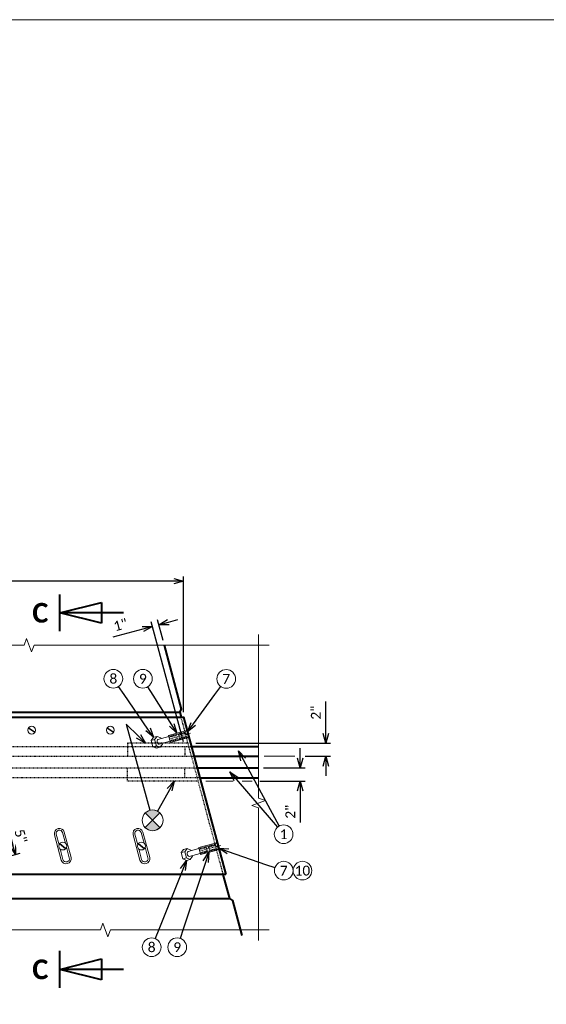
# Model space of a CAD drawing. Header units: metres. Extents: x -113 to 705, y -50 to 519.
# Tile 165 of 208: x -28 to 52, y 369 to 519. Entities that reach past the tile are written whole.
import ezdxf
from ezdxf import colors
from ezdxf.entities.mleader import LeaderData, LeaderLine
from ezdxf.enums import TextEntityAlignment as Align
from ezdxf.math import Vec2, Vec3

# ---------------------------------------------------------------- set-up
doc = ezdxf.new("R2010")
doc.units = ezdxf.units.M
doc.header["$MEASUREMENT"] = 0
doc.linetypes.add('Wisdot2', pattern=[0.125, 0.0625, -0.0625])
doc.linetypes.add('Wisdot4', pattern=[0.28125, 0.125, -0.0625, 0.03125, -0.0625])
for name, color, linetype, lineweight in [('B_ANNO', 7, 'Continuous', 18), ('B_ANNO_BREAK', 7, 'Continuous', 18), ('B_ANNO_DIM', 7, 'Continuous', 18), ('B_ANNO_SYMB', 7, 'Continuous', 18), ('B_ANNO_TEXT', 7, 'Continuous', 18), ('B_CNTR', 1, 'Wisdot4', 18), ('B_DETAIL', 7, 'Continuous', 18), ('B_DETAIL_HIDDEN', 7, 'Wisdot2', 25), ('B_DETAIL_OBJ', 7, 'Continuous', 40)]:
    doc.layers.add(name, color=color, linetype=linetype, lineweight=lineweight)
doc.layers.add('B_ANNO_NOPLOT', color=47, linetype='Continuous', lineweight=18, plot=False)
doc.styles.add('Annotative', font='calibri.ttf', dxfattribs={"height": 0.0625})
doc.styles.get("Standard").update_dxf_attribs({"font": 'calibri.ttf'})
doc.styles.add('Title', font='calibrib.ttf', dxfattribs={"height": 0.125})
doc.dimstyles.new('Annotative', dxfattribs={"dimscale": 0, "dimtxt": 0.0625, "dimasz": 0.0625, "dimexe": 0.03125, "dimexo": 0.03125, "dimgap": 0.03125, "dimtad": 1, "dimdec": 3, "dimzin": 3, "dimdsep": 46, "dimlunit": 4, "dimtxsty": 'Standard', "dimblk": 'OPEN30', "dimcen": 0.03125, "dimaunit": 1, "dimadec": 0, "dimazin": 3, "dimtfac": 0.75, "dimtdec": 3, "dimtofl": 0, "dimtmove": 0, "dimatfit": 3, "dimldrblk": 'OPEN30', "dimfxl": 1, "dimtfill": 1, "dimfrac": 1, "dimtolj": 1, "dimtzin": 0, "dimarcsym": 0})

# ---------------------------------------------------------------- blocks, each defined once
blk = doc.blocks.new('INS_JTSS_RAISSDWK_BASE')
at = {"layer": 'B_ANNO_NOPLOT', "flags": 128}
blk.add_lwpolyline([(0, 0), (0, 252), (323.9277, 252), (323.9277, 238.8552), (378, 238.8552), (378, 40.4996), (316.5708, 40.4996), (316.5708, 0)], close=True, dxfattribs=at)
at = {"layer": 'B_ANNO_DIM', "lineweight": 30}
for tag, p in [('BAR1', (10.7294, -248.1165)), ('BAR3', (129.0984, -257.5272))]:
    blk.add_attdef(tag, text='', height=1.5, dxfattribs=at).set_placement(p, align=Align.TOP_LEFT)
at = {"layer": 'B_ANNO_DIM', "style": 'Annotative'}
for tag, p in [('BAR2', (96.1024, -274.8563)), ('BAR4', (122.9444, -296.1127))]:
    blk.add_attdef(tag, text='', height=1.5, dxfattribs=at).set_placement(p, align=Align.TOP_LEFT)
at = {"layer": 'B_ANNO_TEXT', "style": 'Annotative'}
for tag, p in [('SS', (321.0554, -84.683)), ('BID#', (275.9705, -312.1489))]:
    blk.add_attdef(tag, p, '', height=1.5, dxfattribs=at)
blk.add_attdef('DIM6', text='', height=1.5, rotation=90, dxfattribs=at).set_placement((9.7342, -92.4421), align=Align.MIDDLE_CENTER)
blk = doc.blocks.new('*U1480')
at = {"layer": 'B_ANNO_NOPLOT', "flags": 128}
blk.add_lwpolyline([(0, 0), (0, 252), (323.93, 252), (323.93, 238.86), (378, 238.86), (378, 40.5), (316.57, 40.5), (316.57, 0)], close=True, dxfattribs=at)
blk = doc.blocks.new('*U124')
at = {"layer": 'B_ANNO', "lineweight": 40}
for p, q in [((1.5, -1.404), (1.5, 1.404)), ((1.5, 0), (4.665, 0.79125)), ((4.665, 0.79125), (4.665, -0.79125)), ((6.353, 0), (1.5, 0)), ((4.665, -0.79125), (1.5, 0))]:
    blk.add_line(p, q, dxfattribs=at)
at = {"style": 'Title'}
blk.add_attdef('A', text='', height=1.5, dxfattribs=at).set_placement((0, 0), align=Align.MIDDLE_CENTER)
blk = doc.blocks.new('screw head - plan at sidewlak')
at = {"layer": 'B_DETAIL'}
for p, q in [((0.47, -0.38), (-0.51, 0.32)), ((0.51, -0.32), (-0.47, 0.38))]:
    blk.add_line(p, q, dxfattribs=at)
blk.add_circle((0, 0), 0.6, dxfattribs=at)
blk = doc.blocks.new('screw head with slot - plan at sidewlak')
at = {"layer": 'B_DETAIL'}
for p, q in [((-0.77, -2), (-0.77, 2)), ((-0.5, 0.33), (-0.5, 2)), ((0.5, 2), (0.5, 0.33)), ((0.77, 2), (0.77, -2)), ((0.32, 0.51), (-0.38, -0.47)), ((0.38, 0.47), (-0.32, -0.51)), ((-0.5, -2), (-0.5, -0.34)), ((0.5, -0.33), (0.5, -2))]:
    blk.add_line(p, q, dxfattribs=at)
blk.add_circle((0, 0), 0.6, dxfattribs=at)
for centre, radius, start, end in [((0, 2), 0.77, 0, 179.9982), ((0, 2), 0.5, 0, 179.9982), ((0, -2), 0.77, 180, 0), ((0, -2), 0.5, 180, 0)]:
    blk.add_arc(centre, radius, start, end, dxfattribs=at)
blk = doc.blocks.new('bent bolt away - section')
at = {"layer": 'B_CNTR', "ltscale": 0.15}
blk.add_line((0, -0.274), (0, 3.062), dxfattribs=at)
at = {"layer": 'B_DETAIL'}
for p, q in [((-0.708, 2.659), (-0.375, 2.368)), ((-0.708, 2.659), (-0.097, 2.659)), ((-0.708, 2.659), (-0.375, 2.368)), ((-0.708, 2.659), (-0.097, 2.659)), ((-0.55, -0.274), (-0.55, 2.368)), ((-0.55, -0.274), (-0.55, 2.368)), ((-0.097, 2.465), (-0.097, 2.659)), ((-0.097, 2.465), (-0.097, 2.659)), ((0.096, 2.465), (-0.097, 2.465)), ((0.096, 2.465), (-0.097, 2.465)), ((0.096, 2.659), (0.096, 2.465)), ((0.096, 2.659), (0.096, 2.465)), ((0.708, 2.659), (0.097, 2.659)), ((0.708, 2.659), (0.097, 2.659)), ((0.708, 2.659), (0.375, 2.368)), ((0.708, 2.659), (0.375, 2.368)), ((0.55, -0.274), (0.55, 2.368)), ((0.55, -0.274), (0.55, 2.368)), ((-0.55, -0.274), (0.55, -0.274)), ((-0.55, -0.274), (0.55, -0.274)), ((-0.375, -0.274), (-0.375, -2.01)), ((0.375, -0.274), (0.375, -2.01)), ((-0.493, -1.525), (-0.866, -2.01)), ((-0.866, -2.01), (-0.866, -2.577)), ((-0.866, -2.01), (-0.493, -2.495)), ((-0.866, -2.577), (-0.493, -3.062)), ((-0.375, -1.525), (-0.493, -1.525)), ((-0.493, -2.495), (-0.493, -3.062)), ((-0.493, -2.495), (0.493, -2.495)), ((0.493, -1.525), (0.375, -1.525)), ((0.866, -2.01), (0.493, -1.525)), ((0.493, -2.495), (0.866, -2.01)), ((0.493, -2.495), (0.493, -3.062)), ((0.493, -3.062), (0.866, -2.577)), ((0.866, -2.01), (0.866, -2.577)), ((-0.493, -3.062), (0.493, -3.062))]:
    blk.add_line(p, q, dxfattribs=at)
blk.add_ellipse((0, -2.01), major_axis=(-0.375, 0), ratio=0.5773503, start_param=0, end_param=3.1415927, dxfattribs=at)
at = {"layer": 'B_DETAIL_HIDDEN', "ltscale": 0.15}
for p, q in [((-0.375, -0.274), (-0.375, 2.368)), ((-0.375, -0.274), (-0.375, 2.368)), ((-0.276, 1.239), (-0.276, 2.368)), ((-0.276, 1.239), (-0.276, 2.368)), ((0.276, 1.239), (0.276, 2.368)), ((0.375, -0.274), (0.375, 2.368)), ((-0.276, 1.239), (0.276, 1.239)), ((-0.276, 1.239), (0.276, 1.239)), ((-0.276, -0.274), (-0.276, 0.856)), ((-0.276, 0.856), (0.276, 0.856)), ((-0.276, -0.274), (-0.276, 0.856)), ((-0.276, 0.856), (0.276, 0.856)), ((0.276, -0.274), (0.276, 0.856)), ((0.276, -0.274), (0.276, 0.856))]:
    blk.add_line(p, q, dxfattribs=at)
blk = doc.blocks.new('_Open30')
at = {"color": 0, "linetype": 'ByBlock', "lineweight": -2}
for p, q in [((-1, 0.27), (0, 0)), ((0, 0), (-1, -0.27)), ((0, 0), (-1, 0))]:
    blk.add_line(p, q, dxfattribs=at)
blk = doc.blocks.new('*D1850')
at = {"layer": 'B_ANNO_DIM', "color": 0, "lineweight": -2, "transparency": 16777216}
for p, q in [((38.27, 147.09), (38.27, 167.06)), ((109.71, 146.35), (109.71, 167.06)), ((108.21, 166.31), (39.77, 166.31))]:
    blk.add_line(p, q, dxfattribs=at)
at = {"layer": 'Defpoints', "color": 0, "transparency": 16777216}
for p in [(38.27, 166.31), (38.27, 146.34), (109.71, 145.6)]:
    blk.add_point(p, dxfattribs=at)
at = {"layer": 'B_ANNO_DIM', "color": 0, "lineweight": -2, "transparency": 16777216, "xscale": 1.5, "yscale": 1.5, "zscale": 1.5, "rotation": 180}
blk.add_blockref('_Open30', (38.27, 166.31), dxfattribs=at)
at = {"layer": 'B_ANNO_DIM', "color": 0, "lineweight": -2, "transparency": 16777216, "xscale": 1.5, "yscale": 1.5, "zscale": 1.5}
blk.add_blockref('_Open30', (109.71, 166.31), dxfattribs=at)
blk = doc.blocks.new('*D1846')
at = {"layer": 'B_ANNO_DIM', "color": 0, "lineweight": -2, "transparency": 16777216}
for p, q in [((79.34, 128.53), (83.47, 129.63)), ((83.14, 127.99), (83.66, 126.06)), ((80.64, 123.7), (84.77, 124.81))]:
    blk.add_line(p, q, dxfattribs=at)
at = {"layer": 'Defpoints', "color": 0, "transparency": 16777216}
for p in [(78.62, 128.33), (79.91, 123.5), (84.04, 124.61)]:
    blk.add_point(p, dxfattribs=at)
at = {"layer": 'B_ANNO_DIM', "color": 0, "lineweight": -2, "transparency": 16777216, "xscale": 1.5, "yscale": 1.5, "zscale": 1.5}
for p, rotation in [((82.75, 129.44), 105.0029792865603), ((84.04, 124.61), 285.0029792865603)]:
    blk.add_blockref('_Open30', p, dxfattribs=dict(at, rotation=rotation))
at = {"layer": 'B_ANNO_DIM', "color": 0, "transparency": 16777216, "insert": (84.86, 127.42), "char_height": 1.5, "attachment_point": 5, "rotation": 285.003, "bg_fill": 3, "box_fill_scale": 1.25, "bg_fill_color": 256, "bg_fill_true_color": 13158600, "bg_fill_transparency": 0}
blk.add_mtext('\\A1;5"', dxfattribs=at)
blk = doc.blocks.new('*D1866')
at = {"layer": 'B_ANNO_DIM', "color": 0, "lineweight": -2, "transparency": 16777216}
for p, q in [((131.39, 143.11), (131.39, 147.95)), ((111.55, 141.61), (132.14, 141.61)), ((128.25, 139.61), (132.14, 139.61)), ((131.39, 138.11), (131.39, 136.61))]:
    blk.add_line(p, q, dxfattribs=at)
at = {"layer": 'Defpoints', "color": 0, "transparency": 16777216}
for p in [(110.8, 141.61), (127.5, 139.61), (131.39, 139.61)]:
    blk.add_point(p, dxfattribs=at)
at = {"layer": 'B_ANNO_DIM', "color": 0, "lineweight": -2, "transparency": 16777216, "xscale": 1.5, "yscale": 1.5, "zscale": 1.5}
for p, rotation in [((131.39, 141.61), 270), ((131.39, 139.61), 90)]:
    blk.add_blockref('_Open30', p, dxfattribs=dict(at, rotation=rotation))
at = {"layer": 'B_ANNO_DIM', "color": 0, "transparency": 16777216, "insert": (129.88, 146.28), "char_height": 1.5, "attachment_point": 5, "rotation": 90, "bg_fill": 3, "box_fill_scale": 1.25, "bg_fill_color": 256, "bg_fill_true_color": 13158600, "bg_fill_transparency": 0}
blk.add_mtext('\\A1;2"', dxfattribs=at)
blk = doc.blocks.new('*D1893')
at = {"layer": 'B_ANNO_DIM', "color": 0, "lineweight": -2, "transparency": 16777216}
for p, q in [((127.5, 139.33), (127.5, 140.83)), ((121.9, 137.83), (128.25, 137.83)), ((121.33, 135.83), (128.25, 135.83)), ((127.5, 134.33), (127.5, 129.5))]:
    blk.add_line(p, q, dxfattribs=at)
at = {"layer": 'Defpoints', "color": 0, "transparency": 16777216}
for p in [(121.15, 137.83), (127.5, 137.83), (120.58, 135.83)]:
    blk.add_point(p, dxfattribs=at)
at = {"layer": 'B_ANNO_DIM', "color": 0, "lineweight": -2, "transparency": 16777216, "xscale": 1.5, "yscale": 1.5, "zscale": 1.5}
for p, rotation in [((127.5, 137.83), 270), ((127.5, 135.83), 90)]:
    blk.add_blockref('_Open30', p, dxfattribs=dict(at, rotation=rotation))
at = {"layer": 'B_ANNO_DIM', "color": 0, "transparency": 16777216, "insert": (125.99, 131.16), "char_height": 1.5, "attachment_point": 5, "rotation": 90, "bg_fill": 3, "box_fill_scale": 1.25, "bg_fill_color": 256, "bg_fill_true_color": 13158600, "bg_fill_transparency": 0}
blk.add_mtext('\\A1;2"', dxfattribs=at)
blk = doc.blocks.new('circle half diag solid')
at = {"layer": 'B_ANNO_SYMB'}
h = blk.add_hatch(color=256, dxfattribs=at)
h.dxf.hatch_style = 1
h.paths.add_polyline_path([(1.12, 1.12), (1.12, 1.12, 0.414216), (-1.12, 1.12), (-1.12, 1.12), (0, 0)])
h.paths.add_polyline_path([(0, 0), (-1.12, -1.12, 0.413943), (1.12, -1.12)])
for p, q in [((-1.12, 1.12), (1.12, -1.12)), ((1.12, 1.12), (-1.12, -1.12))]:
    blk.add_line(p, q, dxfattribs=at)
at = {"layer": 'B_ANNO_SYMB', "flags": 128}
for points in [[(0, 0), (1.12, 1.12), (1.12, 1.12, 0.414216), (-1.12, 1.12), (-1.12, 1.12), (0, 0)], [(1.12, -1.12), (0, 0), (-1.12, -1.12), (-1.12, -1.12, 0.414211), (1.12, -1.12)]]:
    blk.add_lwpolyline(points, format="xyb", dxfattribs=at)
at = {"layer": 'B_ANNO_SYMB'}
blk.add_circle((0, 0), 1.59, dxfattribs=at)
blk = doc.blocks.new('*D1873')
at = {"layer": 'B_ANNO_DIM', "color": 0, "lineweight": -2, "transparency": 16777216}
for p, q in [((109.69, 141.84), (104.75, 160.15)), ((106.57, 157.3), (105.73, 160.41)), ((107.38, 160.08), (108.82, 160.47)), ((103.49, 159.03), (98.89, 157.79))]:
    blk.add_line(p, q, dxfattribs=at)
at = {"layer": 'Defpoints', "color": 0, "transparency": 16777216}
for p in [(104.94, 159.42), (106.77, 156.57), (109.89, 141.11)]:
    blk.add_point(p, dxfattribs=at)
at = {"layer": 'B_ANNO_DIM', "color": 0, "lineweight": -2, "transparency": 16777216, "xscale": 1.5, "yscale": 1.5, "zscale": 1.5}
for p, rotation in [((104.94, 159.42), 15.11729736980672), ((105.93, 159.69), 195.1172973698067)]:
    blk.add_blockref('_Open30', p, dxfattribs=dict(at, rotation=rotation))
at = {"layer": 'B_ANNO_DIM', "color": 0, "transparency": 16777216, "insert": (100.08, 159.67), "char_height": 1.5, "attachment_point": 5, "rotation": 15.1173, "bg_fill": 3, "box_fill_scale": 1.25, "bg_fill_color": 256, "bg_fill_true_color": 13158600, "bg_fill_transparency": 0}
blk.add_mtext('\\A1;1"', dxfattribs=at)
blk = doc.blocks.new('*U1841')
at = {"layer": 'B_ANNO_BREAK', "flags": 128}
for points in [[(121.1533, 111.4899), (121.1533, 131.739), (120.1223, 132.1143), (122.1842, 132.8647), (121.1533, 133.24), (121.1533, 158.1969)], [(16.1294, 156.5727), (46.5987, 156.5727), (46.974, 157.6037), (47.7244, 155.5418), (48.0997, 156.5727), (85.3808, 156.5727), (85.756, 157.6037), (86.5065, 155.5418), (86.8817, 156.5727), (122.7628, 156.5727)], [(27.9833, 113.1217), (58.2465, 113.1217), (58.6218, 114.1527), (59.3722, 112.0908), (59.7475, 113.1217), (97.0286, 113.1217), (97.4038, 114.1527), (98.1543, 112.0908), (98.5295, 113.1217), (122.7628, 113.1217)]]:
    blk.add_lwpolyline(points, dxfattribs=at)
at = {"layer": 'B_ANNO_DIM'}
blk.add_line((113.0828, 135.8306), (117.2705, 135.8306), dxfattribs=at)
at = {"layer": 'B_ANNO_NOPLOT', "flags": 128}
blk.add_lwpolyline([(0, 0), (0, 252), (323.9277, 252), (323.9277, 238.8552), (378, 238.8552), (378, 40.4996), (316.5708, 40.4996), (316.5708, 0)], close=True, dxfattribs=at)
at = {"layer": 'B_ANNO_SYMB'}
for centre in [(116.2138, 151.4185), (124.9886, 122.1672), (127.8396, 122.1672), (104.8325, 110.4793), (108.729, 110.4793)]:
    blk.add_circle(centre, 1.4255, dxfattribs=at)
at = {"layer": 'B_DETAIL_HIDDEN'}
for p, q in [((115.7525, 121.6016), (109.3203, 145.6016)), ((101.1483, 141.6136), (101.1483, 139.6136)), ((110.3893, 141.6136), (101.1483, 141.6136)), ((41.2933, 141.1136), (110.9123, 141.1136)), ((109.8763, 141.1136), (109.8763, 139.6136)), ((39.8793, 139.6136), (111.3143, 139.6136)), ((40.3573, 137.8306), (111.7923, 137.8306)), ((101.1483, 135.8306), (101.1483, 137.8306)), ((109.8763, 136.3306), (109.8763, 137.8306)), ((112.1943, 136.3306), (41.2933, 136.3306)), ((111.9393, 135.8306), (101.1483, 135.8306))]:
    blk.add_line(p, q, dxfattribs=at)
at = {"layer": 'B_DETAIL_OBJ'}
for p, q in [((110.9123, 141.1136), (121.1533, 141.1136)), ((111.3143, 139.6136), (121.1533, 139.6136)), ((111.7923, 137.8306), (121.1533, 137.8306)), ((112.1943, 136.3306), (121.1403, 136.3306))]:
    blk.add_line(p, q, dxfattribs=at)
at = {"layer": 'B_DETAIL_OBJ', "flags": 128}
for points in [[(109.1223, 146.3376), (109.3893, 146.8001), (106.7693, 156.5727)], [(39.1833, 139.4271), (37.3303, 146.3376), (109.1223, 146.3376), (109.3203, 145.6016)], [(39.6613, 137.6441), (44.953, 117.9026), (116.745, 117.9026), (115.753, 121.6036)], [(118.6408, 112.2797), (117.2041, 117.6376), (116.745, 117.9026)]]:
    blk.add_lwpolyline(points, dxfattribs=at)
blk.add_lwpolyline([(116.142, 121.6016), (44.707, 121.6016), (38.2743, 145.6016), (109.7093, 145.6016)], close=True, dxfattribs=at)
at = {"color": 7, "linetype": 'Continuous', "lineweight": 18}
for p in [(86.5258, 143.6016), (98.5263, 143.6016)]:
    blk.add_blockref('screw head - plan at sidewlak', p, dxfattribs=at)
at = {"color": 7, "linetype": 'Continuous', "lineweight": 18, "xscale": -1}
for name, p, rotation in [('bent bolt away - section', (107.8275, 142.3427), 285.0012468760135), ('screw head with slot - plan at sidewlak', (91.2666, 125.9186), 195.0028563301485), ('screw head with slot - plan at sidewlak', (103.267, 125.9186), 195.0028563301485), ('bent bolt away - section', (112.4166, 125.23), 285.0012468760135)]:
    blk.add_blockref(name, p, dxfattribs=dict(at, rotation=rotation))
blk.add_blockref('circle half diag solid', (104.9771, 129.8453))
at = {"layer": 'B_ANNO_DIM', "xscale": 2, "yscale": 2, "zscale": 2, "rotation": 359.9780359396}
for p in [(87.8399, 161.5101), (87.8399, 107.1082)]:
    blk.add_blockref('*U124', p, dxfattribs=at).add_auto_attribs({'A': 'C'})
at = {"style": 'Annotative'}
blk.add_attdef('DIM4', text='', height=1.5, dxfattribs=at).set_placement((73.9918, 167.7838), align=Align.MIDDLE_CENTER)
at = {"layer": 'B_ANNO_TEXT', "char_height": 1.5, "width": 3.563823, "attachment_point": 5, "style": 'Annotative'}
for s, insert in [('7', (116.2138, 151.4185)), ('1', (124.9699, 127.7236)), ('7', (124.9886, 122.1672)), ('10', (127.8396, 122.1672)), ('8', (104.8325, 110.4793)), ('9', (108.729, 110.4793))]:
    blk.add_mtext(s, dxfattribs=dict(at, insert=insert))
at = {"layer": 'B_ANNO_DIM'}
dim = blk.add_linear_dim(base=(38.2743, 166.3121), p1=(109.7093, 145.6016), p2=(38.2743, 146.3376), angle=180, text=' ', dimstyle='Annotative', dxfattribs=at)
dim.commit()
dim.dimension.update_dxf_attribs({"geometry": '*D1850', "text_midpoint": (73.9918, 166.3121)})
ml = blk.add_multileader_mtext('Standard', dxfattribs=at)
ml.set_content('', color=256)
ml.set_leader_properties()
ml.set_arrow_properties(name='OPEN30')
ml.build(insert=Vec2(0, 0))
ml.multileader.update_dxf_attribs({"text_right_attachment_type": 3, "dogleg_length": 0.0625, "arrow_head_size": 1.5, "scale": 24})
ctx = ml.context
ctx.base_point, ctx.scale, ctx.char_height, ctx.arrow_head_size, ctx.landing_gap_size, ctx.plane_origin, ctx.plane_x_axis, ctx.plane_y_axis = Vec3(105.7416, 131.2387), 24, 1.5, 1.5, 0.75, Vec3(108.062, 135.4579), Vec3(-0.48190026, -0.87622608), Vec3(0.87622608, -0.48190026)
ctx.right_attachment = 3
notes = []
notes.append((ctx, [(0, (1, 1, 0), (106.386, 132.4105), (-0.48190026, -0.87622608), 1.3374, [(0, [(108.2638, 135.8306), (106.386, 132.4105), (106.386, 132.4105)], 0, [])])]))
ctx.mtext.insert, ctx.mtext.text_direction, ctx.mtext.rotation, ctx.mtext.flow_direction = Vec3(104.723, 130.943), Vec3(0.48190026, 0.87622608), 1.06797422, 5
ml = blk.add_multileader_mtext('Standard', dxfattribs=at)
ml.set_content('', color=256)
ml.set_leader_properties()
ml.set_arrow_properties(name='OPEN30')
ml.build(insert=Vec2(0, 0))
ml.multileader.update_dxf_attribs({"text_right_attachment_type": 3, "dogleg_length": 0.0625, "arrow_head_size": 1.5, "scale": 24})
ctx = ml.context
ctx.base_point, ctx.scale, ctx.char_height, ctx.arrow_head_size, ctx.landing_gap_size, ctx.plane_origin, ctx.plane_x_axis, ctx.plane_y_axis = Vec3(108.7054, 110.4087), 24, 1.5, 1.5, 0.75, Vec3(110.7567, 116.5532), Vec3(0.31666387, 0.94853782), Vec3(-0.94853782, 0.31666387)
ctx.right_attachment = 3
notes.append((ctx, [(0, (1, 1, 0), (109.6554, 113.2543), (-0.31666387, -0.94853782), 1.5, [(0, [(113.5661, 124.9687), (109.6554, 113.2543), (109.6554, 113.2543)], 0, [])])]))
ctx.mtext.insert, ctx.mtext.text_direction, ctx.mtext.rotation, ctx.mtext.flow_direction = Vec3(108.2315, 111.3576), Vec3(0.31666387, 0.94853782), 1.24858604, 5
ml = blk.add_multileader_mtext('Standard', dxfattribs=at)
ml.set_content('', color=256)
ml.set_leader_properties()
ml.set_arrow_properties(name='OPEN30')
ml.build(insert=Vec2(0, 0))
ml.multileader.update_dxf_attribs({"text_right_attachment_type": 3, "dogleg_length": 0.0625, "arrow_head_size": 1.5, "scale": 24})
ctx = ml.context
ctx.base_point, ctx.scale, ctx.char_height, ctx.arrow_head_size, ctx.landing_gap_size, ctx.plane_origin, ctx.plane_x_axis, ctx.plane_y_axis = Vec3(123.6408, 122.6316), 24, 1.5, 1.5, 0.75, Vec3(118.9345, 124.2533), Vec3(0.94544546, -0.32578042), Vec3(0.32578042, 0.94544546)
ctx.right_attachment = 3
notes.append((ctx, [(0, (1, 1, 0), (122.2226, 123.1203), (0.94544546, -0.32578042), 1.5, [(0, [(115.0748, 125.5832), (122.2226, 123.1203), (122.2226, 123.1203)], 0, [])])]))
ctx.mtext.insert, ctx.mtext.text_direction, ctx.mtext.rotation, ctx.mtext.flow_direction = Vec3(124.1055, 121.6782), Vec3(-0.94544546, 0.32578042), 2.80975559, 5
ml = blk.add_multileader_mtext('Standard', dxfattribs=at)
ml.set_content('', color=256)
ml.set_leader_properties()
ml.set_arrow_properties(name='OPEN30')
ml.build(insert=Vec2(0, 0))
ml.multileader.update_dxf_attribs({"text_right_attachment_type": 3, "dogleg_length": 0.0625, "arrow_head_size": 1.5, "scale": 24})
ctx = ml.context
ctx.base_point, ctx.scale, ctx.char_height, ctx.arrow_head_size, ctx.landing_gap_size, ctx.plane_origin, ctx.plane_x_axis, ctx.plane_y_axis = Vec3(104.8047, 110.4102), 24, 1.5, 1.5, 0.75, Vec3(107.2185, 116.4216), Vec3(0.37261536, 0.92798588), Vec3(-0.92798588, 0.37261536)
ctx.right_attachment = 3
notes.append((ctx, [(0, (1, 1, 0), (105.9226, 113.1942), (-0.37261536, -0.92798588), 1.5, [(0, [(110.1516, 123.7265), (105.9226, 113.1942), (105.9226, 113.1942)], 0, [])])]))
ctx.mtext.insert, ctx.mtext.text_direction, ctx.mtext.rotation, ctx.mtext.flow_direction = Vec3(104.3882, 111.3857), Vec3(0.37261536, 0.92798588), 1.18897057, 5
for ctx, leaders in notes:
    for number, flags, end, landing, length, lines in leaders:
        leader = LeaderData()
        leader.index, (leader.has_last_leader_line, leader.has_dogleg_vector, leader.attachment_direction) = number, flags
        leader.last_leader_point, leader.dogleg_vector, leader.dogleg_length = Vec3(end), Vec3(landing), length
        for number, points, colour, breaks in lines:
            line = LeaderLine()
            line.index, line.vertices, line.color, line.breaks = number, Vec3.list(points), colors.encode_raw_color(colour), breaks
            leader.lines.append(line)
        ctx.leaders.append(leader)
for base, p1, p2, angle, picture, middle in [((104.9427, 159.4245), (106.7693, 156.5727), (109.8893, 141.1136), 15.117297, '*D1873', (100.4703, 158.2163)), ((131.3863, 139.6136), (110.8002, 141.6136), (127.5018, 139.6136), 90, '*D1866', (131.3863, 146.2809))]:
    dim = blk.add_linear_dim(base=base, p1=p1, p2=p2, angle=angle, dimstyle='Annotative', dxfattribs=at)
    dim.commit()
    dim.dimension.update_dxf_attribs({"geometry": picture, "text_midpoint": middle, "dimtype": 160})
dim = blk.add_aligned_dim(p1=(78.6193, 128.3338), p2=(79.9136, 123.5043), distance=4.2761, dimstyle='Annotative', dxfattribs=at)
dim.commit()
dim.dimension.update_dxf_attribs({"geometry": '*D1846', "text_midpoint": (84.8563, 127.4171)})
at = {"layer": 'B_ANNO_SYMB'}
for centre in [(98.9835, 151.4431), (103.4895, 151.4431)]:
    blk.add_circle(centre, 1.4255, dxfattribs=at)
at = {"layer": 'B_ANNO_TEXT', "char_height": 1.5, "width": 3.563823, "attachment_point": 5, "style": 'Annotative'}
for s, insert in [('8', (98.9835, 151.4431)), ('9', (103.4895, 151.4431))]:
    blk.add_mtext(s, dxfattribs=dict(at, insert=insert))
at = {"layer": 'B_ANNO_DIM'}
dim = blk.add_linear_dim(base=(127.5018, 137.8306), p1=(120.5834, 135.8306), p2=(121.1533, 137.8306), angle=270, dimstyle='Annotative', dxfattribs=at)
dim.commit()
dim.dimension.update_dxf_attribs({"geometry": '*D1893', "text_midpoint": (127.5018, 131.1633), "dimtype": 160})
ml = blk.add_multileader_mtext('Standard', dxfattribs=at)
ml.set_content('', color=256)
ml.set_leader_properties()
ml.set_arrow_properties(name='OPEN30')
ml.build(insert=Vec2(0, 0))
ml.multileader.update_dxf_attribs({"text_right_attachment_type": 3, "dogleg_length": 0.0625, "arrow_head_size": 1.5, "scale": 24})
ctx = ml.context
ctx.base_point, ctx.scale, ctx.char_height, ctx.arrow_head_size, ctx.landing_gap_size, ctx.plane_origin, ctx.plane_x_axis, ctx.plane_y_axis = Vec3(98.9414, 151.5045), 24, 1.5, 1.5, 0.75, Vec3(102.6075, 146.1638), Vec3(0.56594341, -0.82444409), Vec3(0.82444409, 0.56594341)
ctx.right_attachment = 3
notes = []
notes.append((ctx, [(0, (1, 1, 0), (100.6392, 149.0311), (-0.56594341, 0.82444409), 1.5, [(0, [(105.1142, 142.5121), (100.6392, 149.0311), (100.6392, 149.0311)], 0, [])])]))
ctx.mtext.insert, ctx.mtext.text_direction, ctx.mtext.rotation, ctx.mtext.flow_direction = Vec3(99.9841, 151.3106), Vec3(0.56594341, -0.82444409), 5.31396608, 5
ml = blk.add_multileader_mtext('Standard', dxfattribs=at)
ml.set_content('', color=256)
ml.set_leader_properties()
ml.set_arrow_properties(name='OPEN30')
ml.build(insert=Vec2(0, 0))
ml.multileader.update_dxf_attribs({"text_right_attachment_type": 3, "dogleg_length": 0.0625, "arrow_head_size": 1.5, "scale": 24})
ctx = ml.context
ctx.base_point, ctx.scale, ctx.char_height, ctx.arrow_head_size, ctx.landing_gap_size, ctx.plane_origin, ctx.plane_x_axis, ctx.plane_y_axis = Vec3(103.45, 151.5062), 24, 1.5, 1.5, 0.75, Vec3(106.8891, 146.0166), Vec3(0.53090832, -0.84742926), Vec3(0.84742926, 0.53090832)
ctx.right_attachment = 3
notes.append((ctx, [(0, (1, 1, 0), (105.0427, 148.9639), (-0.53090832, 0.84742926), 1.5, [(0, [(108.6894, 143.1431), (105.0427, 148.9639), (105.0427, 148.9639)], 0, [])])]))
ctx.mtext.insert, ctx.mtext.text_direction, ctx.mtext.rotation, ctx.mtext.flow_direction = Vec3(104.4837, 151.2688), Vec3(0.53090832, -0.84742926), 5.27206104, 5
ml = blk.add_multileader_mtext('Standard', dxfattribs=at)
ml.set_content('', color=256)
ml.set_leader_properties()
ml.set_arrow_properties(name='OPEN30')
ml.build(insert=Vec2(0, 0))
ml.multileader.update_dxf_attribs({"text_right_attachment_type": 3, "dogleg_length": 0.0625, "arrow_head_size": 1.5, "scale": 24})
ctx = ml.context
ctx.base_point, ctx.scale, ctx.char_height, ctx.arrow_head_size, ctx.landing_gap_size, ctx.plane_origin, ctx.plane_x_axis, ctx.plane_y_axis = Vec3(115.3741, 150.2666), 24, 1.5, 1.5, 0.75, Vec3(112.4416, 146.2441), Vec3(0.58909142, 0.80806639), Vec3(-0.80806639, 0.58909142)
ctx.right_attachment = 3
notes.append((ctx, [(0, (1, 1, 0), (114.4904, 149.0545), (0.58909142, 0.80806639), 1.5, [(0, [(110.3179, 143.331), (114.4904, 149.0545), (114.4904, 149.0545)], 0, [])])]))
ctx.mtext.insert, ctx.mtext.text_direction, ctx.mtext.rotation, ctx.mtext.flow_direction = Vec3(116.4219, 150.4308), Vec3(-0.58909142, -0.80806639), 4.08245499, 5
ml = blk.add_multileader_mtext('Standard', dxfattribs=at)
ml.set_content('', color=256)
ml.set_leader_properties()
ml.set_arrow_properties(name='OPEN30')
ml.build(insert=Vec2(0, 0))
ml.multileader.update_dxf_attribs({"text_right_attachment_type": 3, "dogleg_length": 0.0625, "arrow_head_size": 1.5, "scale": 24})
ctx = ml.context
ctx.base_point, ctx.scale, ctx.char_height, ctx.arrow_head_size, ctx.landing_gap_size, ctx.plane_origin, ctx.plane_x_axis, ctx.plane_y_axis = Vec3(104.5371, 131.373), 24, 1.5, 1.5, 0.75, Vec3(103.2867, 136.0181), Vec3(0.26322963, -0.96473321), Vec3(0.96473321, 0.26322963)
ctx.right_attachment = 3
notes.append((ctx, [(0, (1, 1, 0), (100.9443, 144.5406), (0.26322963, -0.96473321), 13.649, [(0, [(103.8816, 141.6136), (100.9443, 144.5406), (100.9443, 144.5406)], 0, [])])]))
ctx.mtext.insert, ctx.mtext.text_direction, ctx.mtext.rotation, ctx.mtext.flow_direction = Vec3(104.011, 130.452), Vec3(-0.26322963, 0.96473321), 1.8371647, 5
for ctx, leaders in notes:
    for number, flags, end, landing, length, lines in leaders:
        leader = LeaderData()
        leader.index, (leader.has_last_leader_line, leader.has_dogleg_vector, leader.attachment_direction) = number, flags
        leader.last_leader_point, leader.dogleg_vector, leader.dogleg_length = Vec3(end), Vec3(landing), length
        for number, points, colour, breaks in lines:
            line = LeaderLine()
            line.index, line.vertices, line.color, line.breaks = number, Vec3.list(points), colors.encode_raw_color(colour), breaks
            leader.lines.append(line)
        ctx.leaders.append(leader)
for p, q in [((121.9763, 139.6136), (126.7029, 139.6136)), ((118.6547, 135.8306), (120.1659, 135.8306))]:
    blk.add_line(p, q, dxfattribs=at)
at = {"layer": 'B_ANNO_SYMB'}
blk.add_circle((124.9699, 127.7236), 1.4255, dxfattribs=at)
at = {"layer": 'B_ANNO_DIM'}
ml = blk.add_multileader_mtext('Standard', dxfattribs=at)
ml.set_content('', color=256)
ml.set_leader_properties()
ml.set_arrow_properties(name='OPEN30')
ml.build(insert=Vec2(0, 0))
ml.multileader.update_dxf_attribs({"text_right_attachment_type": 3, "dogleg_length": 0.0625, "arrow_head_size": 1.5, "scale": 24})
ctx = ml.context
ctx.base_point, ctx.scale, ctx.char_height, ctx.arrow_head_size, ctx.landing_gap_size, ctx.plane_origin, ctx.plane_x_axis, ctx.plane_y_axis = Vec3(125.0053, 127.6581), 24, 1.5, 1.5, 0.75, Vec3(121.9227, 133.3555), Vec3(-0.47587616, 0.87951229), Vec3(-0.87951229, -0.47587616)
ctx.right_attachment = 3
notes = []
notes.append((ctx, [(0, (1, 1, 0), (123.5777, 130.2966), (0.47587616, -0.87951229), 1.5, [(0, [(118.0893, 140.4402), (123.5777, 130.2966), (123.5777, 130.2966)], 0, [])])]))
ctx.mtext.insert, ctx.mtext.text_direction, ctx.mtext.rotation, ctx.mtext.flow_direction = Vec3(123.9888, 127.9608), Vec3(-0.47587616, 0.87951229), 2.06675628, 5
ml = blk.add_multileader_mtext('Standard', dxfattribs=at)
ml.set_content('', color=256)
ml.set_leader_properties()
ml.set_arrow_properties(name='OPEN30')
ml.build(insert=Vec2(0, 0))
ml.multileader.update_dxf_attribs({"text_right_attachment_type": 3, "dogleg_length": 0.0625, "arrow_head_size": 1.5, "scale": 24})
ctx = ml.context
ctx.base_point, ctx.scale, ctx.char_height, ctx.arrow_head_size, ctx.landing_gap_size, ctx.plane_origin, ctx.plane_x_axis, ctx.plane_y_axis = Vec3(125.0185, 127.6672), 24, 1.5, 1.5, 0.75, Vec3(120.7901, 132.5747), Vec3(-0.65274506, 0.75757765), Vec3(-0.75757765, -0.65274506)
ctx.right_attachment = 3
notes.append((ctx, [(0, (1, 1, 0), (123.0603, 129.9399), (0.65274506, -0.75757765), 1.5, [(0, [(116.7633, 137.2481), (123.0603, 129.9399), (123.0603, 129.9399)], 0, [])])]))
ctx.mtext.insert, ctx.mtext.text_direction, ctx.mtext.rotation, ctx.mtext.flow_direction = Vec3(123.9607, 127.7458), Vec3(-0.65274506, 0.75757765), 2.2819986, 5
for ctx, leaders in notes:
    for number, flags, end, landing, length, lines in leaders:
        leader = LeaderData()
        leader.index, (leader.has_last_leader_line, leader.has_dogleg_vector, leader.attachment_direction) = number, flags
        leader.last_leader_point, leader.dogleg_vector, leader.dogleg_length = Vec3(end), Vec3(landing), length
        for number, points, colour, breaks in lines:
            line = LeaderLine()
            line.index, line.vertices, line.color, line.breaks = number, Vec3.list(points), colors.encode_raw_color(colour), breaks
            leader.lines.append(line)
        ctx.leaders.append(leader)

msp = doc.modelspace()

# ---------------------------------------------------------------- block references
msp.add_blockref('INS_JTSS_RAISSDWK_BASE', (-112.83, 266.84))

# ---------------------------------------------------------------- next in the draw order: block references
msp.add_blockref('*U1480', (-112.83, 266.84))

# ---------------------------------------------------------------- next in the draw order: block references
msp.add_blockref('*U1841', (-112.83, 266.84))

doc.saveas('drawing.dxf')
